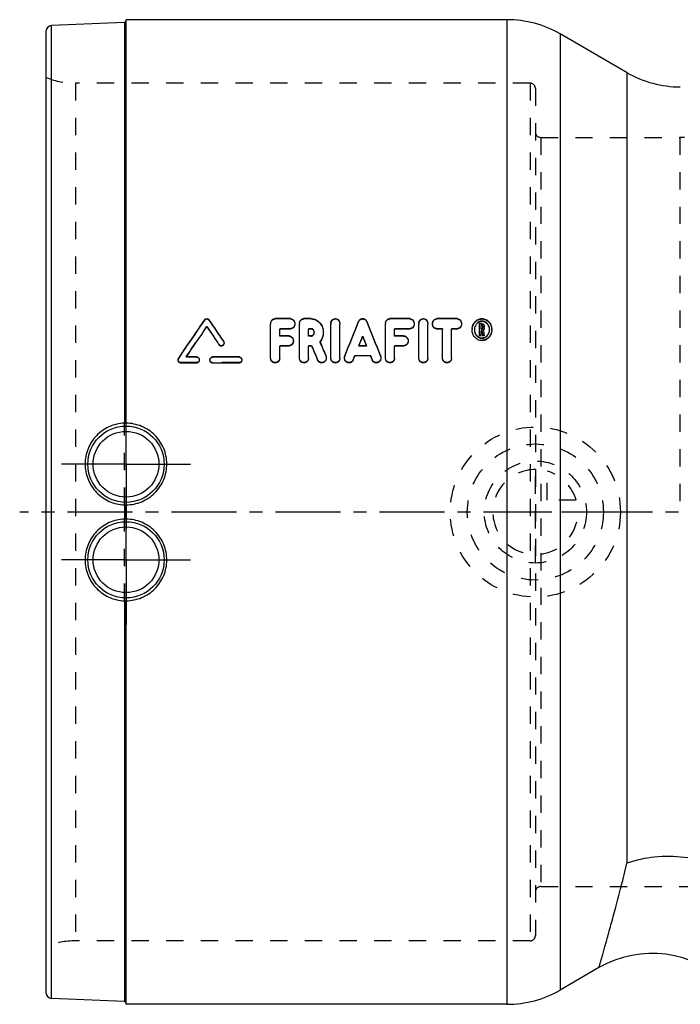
# Model space of a CAD drawing. Header units: millimetres. Extents: x 81 to 414, y 116 to 384.
# Tile 1 of 2: x 81 to 205, y 199 to 384. Entities that reach past the tile are written whole.
import ezdxf

# ---------------------------------------------------------------- set-up
doc = ezdxf.new("R2010")
doc.units = ezdxf.units.MM
doc.header["$LTSCALE"] = 32.592593
doc.linetypes.add('CENTER', pattern=[0.6, 0.375, -0.075, 0.075, -0.075])
doc.linetypes.add('HIDDEN', pattern=[0.2, 0.1, -0.1])
for name, color, linetype in [('ACHSEN_S', 7, 'CONTINUOUS'), ('KOERPER', 7, 'CONTINUOUS'), ('KONST.EL_MIT_GEO', 7, 'CONTINUOUS'), ('KURVEN', 7, 'CONTINUOUS')]:
    doc.layers.add(name, color=color, linetype=linetype)

msp = doc.modelspace()

# ---------------------------------------------------------------- linework, layer by layer
at = {"layer": 'ACHSEN_S', "color": 2, "linetype": 'CENTER'}
msp.add_line((239.28, 291.38), (81.16, 291.38), dxfattribs=at)
at = {"layer": 'KOERPER', "color": 7, "linetype": 'CONTINUOUS'}
for p, q in [((172.81, 384.03), (101.16, 384.03)), ((195.43, 374.06), (182.81, 381.35)), ((190.11, 205.63), (182.81, 201.41)), ((172.81, 198.73), (101.16, 198.73))]:
    msp.add_line(p, q, dxfattribs=at)
at = {"layer": 'KOERPER', "color": 8, "linetype": 'HIDDEN'}
for p, q in [((179.16, 361.88), (205.33, 361.88)), ((205.33, 361.88), (205.33, 291.38)), ((179.16, 220.88), (209.26, 220.88))]:
    msp.add_line(p, q, dxfattribs=at)
at = {"layer": 'KOERPER', "color": 2, "linetype": 'CENTER'}
for p, q in [((101.16, 300.38), (101.16, 312.53)), ((101.16, 300.38), (89.01, 300.38)), ((101.16, 300.38), (101.16, 288.23)), ((101.16, 300.38), (113.31, 300.38)), ((101.16, 282.38), (101.16, 288.23)), ((101.16, 282.38), (89.01, 282.38)), ((101.16, 282.38), (101.16, 270.23)), ((101.16, 282.38), (113.31, 282.38))]:
    msp.add_line(p, q, dxfattribs=at)
at = {"layer": 'KOERPER', "color": 8, "linetype": 'HIDDEN'}
for centre, radius, start, end in [((205.33, 211.38), 150.5, 45, 90), ((205.21, 128.6), 162.78, 78.6824, 89.9581), ((205.21, 128.61), 162.77, 78.6823, 89.9585)]:
    msp.add_arc(centre, radius, start, end, dxfattribs=at)
at = {"layer": 'KONST.EL_MIT_GEO', "color": 7, "linetype": 'CONTINUOUS'}
for p, q in [((101.16, 308.09), (101.16, 384.03)), ((172.81, 384.03), (172.81, 198.73)), ((86.16, 200.84), (86.16, 381.92)), ((100.88, 383.52), (87.12, 382.92)), ((87.12, 199.84), (87.12, 382.92)), ((100.88, 383.52), (100.88, 308.1)), ((182.81, 381.35), (182.81, 201.41)), ((195.43, 291.38), (195.43, 374.06)), ((115.97, 327.56), (115.97, 327.49)), ((116.76, 327.56), (116.76, 327.49)), ((128.36, 320.35), (128.36, 326.76)), ((129.22, 327.78), (129.22, 327.71)), ((132.07, 327.78), (129.22, 327.78)), ((132.07, 327.71), (129.22, 327.71)), ((132.07, 327.78), (132.07, 327.71)), ((133.78, 320.35), (133.78, 326.76)), ((134.63, 327.78), (134.63, 327.71)), ((135.96, 327.78), (134.63, 327.78)), ((135.96, 327.71), (134.63, 327.71)), ((135.96, 327.78), (135.96, 327.71)), ((139.69, 320.35), (139.69, 326.76)), ((141.4, 320.35), (141.4, 326.76)), ((144.89, 327.21), (144.89, 327.14)), ((146.46, 327.21), (146.46, 327.14)), ((149.95, 320.35), (149.95, 326.76)), ((150.81, 327.78), (150.81, 327.71)), ((154.52, 327.78), (150.81, 327.78)), ((154.52, 327.71), (150.81, 327.71)), ((154.52, 327.78), (154.52, 327.71)), ((156.23, 320.35), (156.23, 326.76)), ((157.94, 320.35), (157.94, 326.76)), ((159.65, 327.78), (159.65, 327.71)), ((163.44, 327.78), (159.65, 327.78)), ((163.44, 327.71), (159.65, 327.71)), ((163.44, 327.78), (163.44, 327.71)), ((167.68, 324.56), (167.68, 326.83)), ((168.11, 326.83), (167.68, 326.83)), ((168.11, 326.76), (167.68, 326.76)), ((167.97, 325.79), (167.97, 326.45)), ((168.11, 326.45), (167.97, 326.45)), ((168.11, 326.83), (168.11, 326.76)), ((168.25, 325.95), (168.25, 326.29)), ((168.54, 325.95), (168.54, 326.29)), ((130.07, 324.48), (130.07, 325.82)), ((132.07, 325.82), (130.07, 325.82)), ((131.78, 324.55), (130.07, 324.55)), ((131.78, 324.48), (130.07, 324.48)), ((131.78, 324.55), (131.78, 324.48)), ((135.49, 324.48), (135.49, 325.82)), ((135.96, 325.82), (135.49, 325.82)), ((135.96, 324.55), (135.49, 324.55)), ((135.96, 324.48), (135.49, 324.48)), ((135.96, 324.55), (135.96, 324.48)), ((151.66, 324.48), (151.66, 325.82)), ((154.52, 325.82), (151.66, 325.82)), ((153.37, 324.55), (151.66, 324.55)), ((153.37, 324.48), (151.66, 324.48)), ((153.37, 324.55), (153.37, 324.48)), ((160.69, 325.82), (159.65, 325.82)), ((160.69, 320.35), (160.69, 325.82)), ((162.4, 320.35), (162.4, 325.82)), ((163.44, 325.82), (162.4, 325.82)), ((167.97, 324.56), (167.68, 324.56)), ((168.11, 325.86), (167.97, 325.86)), ((168.11, 325.79), (167.97, 325.79)), ((167.97, 324.56), (167.97, 325.48)), ((168.06, 325.48), (167.97, 325.48)), ((168.11, 325.86), (168.11, 325.79)), ((168.53, 324.56), (168.24, 324.56)), ((168.53, 324.63), (168.53, 324.56)), ((119.5, 323.53), (119.5, 323.46)), ((130.07, 320.35), (130.07, 322.61)), ((131.78, 322.61), (130.07, 322.61)), ((135.49, 320.35), (135.49, 322.61)), ((136.07, 322.61), (135.49, 322.61)), ((146.4, 322.61), (144.95, 322.61)), ((146.38, 322.67), (144.97, 322.67)), ((151.66, 320.35), (151.66, 322.61)), ((153.37, 322.61), (151.66, 322.61)), ((114.46, 320.57), (112.5, 320.57)), ((114.46, 320.57), (114.46, 320.51)), ((117.45, 320.57), (117.45, 320.51)), ((122.43, 320.57), (117.45, 320.57)), ((122.43, 320.57), (122.43, 320.51)), ((138.75, 320.81), (138.75, 320.74)), ((142.32, 320.79), (142.32, 320.73)), ((147.15, 320.74), (144.2, 320.74)), ((149.03, 320.79), (149.03, 320.73)), ((111.06, 320.35), (111.06, 320.29)), ((114.46, 319.42), (111.46, 319.42)), ((114.46, 320.51), (112.46, 320.51)), ((122.43, 320.51), (117.45, 320.51)), ((122.43, 319.42), (117.45, 319.42)), ((100.88, 292.72), (100.88, 290.04)), ((101.16, 290.03), (101.16, 292.73)), ((100.88, 274.66), (100.88, 199.24)), ((101.16, 198.73), (101.16, 274.68)), ((100.88, 199.24), (87.12, 199.84))]:
    msp.add_line(p, q, dxfattribs=at)
at = {"layer": 'KONST.EL_MIT_GEO', "color": 8, "linetype": 'HIDDEN'}
for p, q in [((91.68, 372.08), (91.68, 210.68)), ((177.16, 372.08), (91.68, 372.08)), ((177.16, 372.08), (177.16, 210.68)), ((178.16, 371.08), (178.16, 211.68)), ((179.16, 361.88), (179.16, 220.88)), ((179.16, 361.88), (205.33, 361.88)), ((116.37, 326.3), (116.37, 326.23)), ((128.36, 326.83), (128.36, 326.76)), ((132.92, 326.83), (132.92, 326.76)), ((133.78, 326.83), (133.78, 326.76)), ((139.69, 326.83), (139.69, 326.76)), ((141.4, 326.83), (141.4, 326.76)), ((149.95, 326.83), (149.95, 326.76)), ((155.37, 326.83), (155.37, 326.76)), ((156.23, 326.83), (156.23, 326.76)), ((157.94, 326.83), (157.94, 326.76)), ((158.79, 326.83), (158.79, 326.76)), ((164.29, 326.83), (164.29, 326.76)), ((167.97, 326.51), (167.97, 326.45)), ((168.11, 326.51), (167.97, 326.51)), ((168.11, 326.51), (168.11, 326.45)), ((168.25, 326.36), (168.25, 326.29)), ((168.54, 326.36), (168.54, 326.29)), ((130.07, 325.88), (130.07, 325.82)), ((132.07, 325.88), (130.07, 325.88)), ((132.07, 325.88), (132.07, 325.82)), ((135.49, 325.88), (135.49, 325.82)), ((135.96, 325.88), (135.49, 325.88)), ((135.96, 325.88), (135.96, 325.82)), ((136.57, 325.22), (136.57, 325.15)), ((138.27, 325.22), (138.27, 325.15)), ((145.68, 324.49), (145.68, 324.42)), ((151.66, 325.88), (151.66, 325.82)), ((154.52, 325.88), (151.66, 325.88)), ((154.52, 325.88), (154.52, 325.82)), ((159.65, 325.88), (159.65, 325.82)), ((160.69, 325.88), (159.65, 325.88)), ((160.69, 325.88), (160.69, 325.82)), ((162.4, 325.88), (162.4, 325.82)), ((163.44, 325.88), (162.4, 325.88)), ((163.44, 325.88), (163.44, 325.82)), ((166.26, 325.73), (166.26, 325.66)), ((166.69, 325.73), (166.69, 325.66)), ((167.97, 324.63), (167.68, 324.63)), ((167.97, 325.55), (167.97, 325.48)), ((168.06, 325.55), (167.97, 325.55)), ((168.06, 325.55), (168.06, 325.48)), ((168.24, 324.63), (168.24, 324.56)), ((168.53, 324.63), (168.24, 324.63)), ((168.34, 325.62), (168.34, 325.55)), ((169.54, 325.73), (169.54, 325.66)), ((169.96, 325.73), (169.96, 325.66)), ((118.7, 322.87), (118.7, 322.81)), ((119.6, 323.2), (119.6, 323.14)), ((130.07, 322.67), (130.07, 322.61)), ((131.78, 322.67), (130.07, 322.67)), ((131.78, 322.67), (131.78, 322.61)), ((132.64, 323.61), (132.64, 323.54)), ((135.49, 322.67), (135.49, 322.61)), ((136.07, 322.67), (135.49, 322.67)), ((136.07, 322.67), (136.07, 322.61)), ((137.63, 323.45), (137.63, 323.38)), ((137.65, 323.39), (137.65, 323.4)), ((144.95, 322.67), (144.95, 322.61)), ((144.97, 322.67), (144.95, 322.67)), ((146.4, 322.67), (146.38, 322.67)), ((146.4, 322.67), (146.4, 322.61)), ((151.66, 322.67), (151.66, 322.61)), ((153.37, 322.67), (151.66, 322.67)), ((153.37, 322.67), (153.37, 322.61)), ((154.23, 323.61), (154.23, 323.54)), ((112.46, 320.57), (112.46, 320.51)), ((112.5, 320.57), (112.46, 320.57)), ((144.2, 320.8), (144.2, 320.74)), ((147.15, 320.8), (144.2, 320.8)), ((147.15, 320.8), (147.15, 320.74)), ((110.97, 320.03), (110.97, 319.96)), ((111.46, 319.49), (111.46, 319.42)), ((114.46, 319.49), (111.46, 319.49)), ((114.46, 319.49), (114.46, 319.42)), ((114.95, 320.03), (114.95, 319.96)), ((116.95, 320.03), (116.95, 319.96)), ((117.45, 319.49), (117.45, 319.42)), ((122.43, 319.49), (117.45, 319.49)), ((122.43, 319.49), (122.43, 319.42)), ((122.93, 320.03), (122.93, 319.96)), ((137.2, 320.02), (137.2, 319.96)), ((138.83, 320.42), (138.83, 320.35)), ((142.25, 320.42), (142.25, 320.35)), ((143.89, 320.04), (143.89, 319.98)), ((147.46, 320.04), (147.46, 319.98)), ((149.1, 320.42), (149.1, 320.35)), ((100.88, 292.72), (100.88, 308.1)), ((101.16, 292.73), (101.16, 308.09)), ((100.88, 274.66), (100.88, 290.04)), ((101.16, 274.68), (101.16, 290.03)), ((179.16, 220.88), (205.33, 220.88)), ((177.16, 210.68), (91.68, 210.68))]:
    msp.add_line(p, q, dxfattribs=at)
at = {"layer": 'KONST.EL_MIT_GEO', "color": 7, "linetype": 'CONTINUOUS'}
for centre, radius in [((101.16, 300.38), 7.18), ((101.16, 300.38), 6.18), ((101.16, 282.38), 7.18), ((101.16, 282.38), 6.18)]:
    msp.add_circle(centre, radius, dxfattribs=at)
for centre, radius, start, end in [((100.86, 383.82), 0.3, 272.5, 360), ((172.81, 364.03), 20, 60, 90), ((87.16, 381.92), 1, 92.5, 180), ((205.43, 391.38), 20, 240, 269.9661), ((129.41, 326.76), 1.05, 171.2694, 179.9956), ((134.82, 326.76), 1.05, 171.2694, 179.9956), ((140.73, 326.76), 1.05, 170.631, 179.9947), ((151, 326.76), 1.05, 171.2694, 179.9956), ((157.28, 326.76), 1.05, 170.631, 179.9947), ((135.83, 325.15), 0.734, 0.0063, 14.8298), ((168.52, 325.66), 2.26, 175.4507, 180.0711), ((168.42, 325.66), 1.73, 174.0826, 180.083), ((168.42, 325.66), 1.73, 169.995, 174.08), ((168.1, 325.9), 0.426, 304.1444, 308.842), ((167.81, 325.66), 1.73, 5.9199, 10.0054), ((167.8, 325.66), 1.73, 2.2373, 5.9181), ((167.8, 325.66), 1.74, 359.9173, 2.2381), ((167.71, 325.66), 2.26, 359.9291, 4.5493), ((135.79, 325), 2.45, 318.7004, 319.9081), ((200.11, 188.31), 20, 45, 120), ((87.16, 200.84), 1, 180, 267.5), ((172.81, 218.73), 20, 270, 300), ((100.86, 198.94), 0.3, 0, 87.5)]:
    msp.add_arc(centre, radius, start, end, dxfattribs=at)
at = {"layer": 'KONST.EL_MIT_GEO', "color": 8, "linetype": 'HIDDEN'}
for centre, radius, start, end in [((91.68, 387.08), 15, 248.4348, 270), ((177.16, 371.08), 1, 360, 90), ((179.16, 362.88), 1, 180, 270), ((129.41, 326.83), 1.05, 175.5695, 179.9985), ((134.83, 326.83), 1.05, 175.5695, 179.9985), ((140.73, 326.83), 1.05, 175.2427, 179.9982), ((151, 326.83), 1.05, 175.5695, 179.9985), ((157.28, 326.83), 1.05, 175.2427, 179.9982), ((159.84, 326.83), 1.05, 177.647, 180.0021), ((135.83, 325.22), 0.735, 355.1186, 0.0006), ((168.52, 325.73), 2.26, 175.9188, 179.9985), ((168.42, 325.73), 1.73, 180.0001, 184.3617), ((168.08, 326.02), 0.174, 352.4498, 359.9938), ((167.8, 325.73), 1.73, 357.6727, 359.9999), ((167.71, 325.73), 2.26, 0.0015, 4.0808), ((111.56, 320.03), 0.59, 176.3476, 179.9832), ((117.54, 320.03), 0.59, 177.2343, 180.0007), ((179.16, 219.88), 1, 90, 180), ((177.16, 211.68), 1, 270, 0), ((91.68, 195.68), 15, 90, 111.5652)]:
    msp.add_arc(centre, radius, start, end, dxfattribs=at)
at = {"layer": 'KONST.EL_MIT_GEO', "color": 7, "linetype": 'CONTINUOUS'}
for centre, major_axis, ratio, start_param, end_param in [((77.24, 291.38), (68.76, 92.43), 0.092293, -1.184196, -1.10113), ((77.24, 291.38), (68.98, 92.73), 0.092293, -1.186001, -1.103304), ((78.48, 291.38), (68.98, 92.73), 0.092293, 5.099649, 5.165308), ((154.36, 291.38), (-69.18, 92.73), 0.09237, 1.117619, 1.157082), ((155.6, 291.38), (-68.96, 92.43), 0.09237, 1.100864, 1.147613), ((155.6, 291.38), (-69.18, 92.73), 0.09237, 1.103038, 1.149575), ((122.24, 291.38), (40.24, 92.61), 0.070691, -1.217062, -1.143008), ((122.24, 291.38), (40.37, 92.91), 0.070691, -1.218888, -1.145163), ((169.11, 291.38), (-40.24, 92.61), 0.070691, 1.143008, 1.217062), ((169.11, 291.38), (-40.37, 92.91), 0.070691, 1.145163, 1.218888), ((124.11, 291.38), (40.37, 92.91), 0.070691, 5.085685, 5.106479), ((167.24, 291.38), (-40.37, 92.91), 0.070691, 1.176706, 1.1975), ((179.14, 291.38), (-20.26, 92.95), 0.040385, 1.186398, 1.196988), ((179.43, 291.38), (-20.26, 92.95), 0.040385, 1.185591, 1.196988), ((179.43, 291.38), (-20.2, 92.65), 0.040385, 1.184281, 1.194971), ((158.15, 291.38), (-42.8, 92.9), 0.073479, 1.194363, 1.224442), ((160.04, 291.38), (-42.8, 92.9), 0.073479, 1.185481, 1.215541), ((160.04, 291.38), (-42.66, 92.6), 0.073479, 1.184175, 1.213715), ((124.11, 291.38), (40.37, 92.91), 0.070691, -1.22737, -1.218741), ((167.24, 291.38), (-40.37, 92.91), 0.070691, 1.218741, 1.22737)]:
    msp.add_ellipse(centre, major_axis=major_axis, ratio=ratio, start_param=start_param, end_param=end_param, dxfattribs=at)
at = {"layer": 'KONST.EL_MIT_GEO', "color": 8, "linetype": 'HIDDEN'}
for centre, major_axis, ratio, start_param, end_param in [((78.48, 291.38), (68.76, 92.43), 0.092293, -1.181721, -1.115772), ((154.36, 291.38), (-68.96, 92.43), 0.09237, 1.115513, 1.155154), ((124.11, 291.38), (40.24, 92.61), 0.070691, -1.195582, -1.174696), ((167.24, 291.38), (-40.24, 92.61), 0.070691, 1.174696, 1.195582), ((179.14, 291.38), (-20.2, 92.65), 0.040385, 1.184332, 1.194971), ((179.43, 291.38), (-20.2, 92.65), 0.040385, 1.183522, 1.184281), ((158.15, 291.38), (-42.66, 92.6), 0.073479, 1.192445, 1.222653), ((160.04, 291.38), (-42.66, 92.6), 0.073479, 1.183523, 1.184032), ((124.11, 291.38), (40.24, 92.61), 0.070691, -1.22558, -1.216914), ((167.24, 291.38), (-40.24, 92.61), 0.070691, 1.216914, 1.22558)]:
    msp.add_ellipse(centre, major_axis=major_axis, ratio=ratio, start_param=start_param, end_param=end_param, dxfattribs=at)
at = {"layer": 'KONST.EL_MIT_GEO', "color": 7, "linetype": 'CONTINUOUS'}
for points, knots in [([(115.97, 327.56), (116.01, 327.62), (116.13, 327.73), (116.36, 327.8), (116.6, 327.73), (116.72, 327.62), (116.76, 327.56)], [0, 0, 0, 0, 0.246208, 0.499978, 0.753764, 1, 1, 1, 1]), ([(115.97, 327.49), (116.01, 327.55), (116.13, 327.66), (116.36, 327.73), (116.6, 327.66), (116.72, 327.55), (116.76, 327.49)], [0, 0, 0, 0, 0.246255, 0.499978, 0.753717, 1, 1, 1, 1]), ([(128.37, 326.91), (128.38, 327.02), (128.43, 327.23), (128.6, 327.52), (128.87, 327.73), (129.1, 327.78), (129.22, 327.78)], [0, 0, 0, 0, 0.242333, 0.48836, 0.741044, 1, 1, 1, 1]), ([(128.38, 326.92), (128.39, 327.02), (128.45, 327.22), (128.63, 327.48), (128.9, 327.66), (129.11, 327.71), (129.22, 327.71)], [0, 0, 0, 0, 0.242313, 0.488684, 0.741485, 1, 1, 1, 1]), ([(132.07, 327.78), (132.19, 327.78), (132.43, 327.72), (132.71, 327.49), (132.88, 327.17), (132.92, 326.94), (132.92, 326.83)], [0, 0, 0, 0, 0.259265, 0.511756, 0.757545, 1, 1, 1, 1]), ([(132.07, 327.71), (132.19, 327.71), (132.43, 327.65), (132.71, 327.42), (132.88, 327.11), (132.92, 326.87), (132.92, 326.76)], [0, 0, 0, 0, 0.259155, 0.511626, 0.757465, 1, 1, 1, 1]), ([(132.92, 326.76), (132.92, 326.65), (132.88, 326.42), (132.71, 326.11), (132.43, 325.88), (132.19, 325.82), (132.07, 325.82)], [0, 0, 0, 0, 0.242344, 0.488514, 0.741222, 1, 1, 1, 1]), ([(133.78, 326.91), (133.79, 327.02), (133.84, 327.23), (134.01, 327.52), (134.29, 327.73), (134.52, 327.78), (134.63, 327.78)], [0, 0, 0, 0, 0.242333, 0.48836, 0.741044, 1, 1, 1, 1]), ([(133.79, 326.92), (133.8, 327.02), (133.87, 327.22), (134.04, 327.48), (134.31, 327.66), (134.52, 327.71), (134.63, 327.71)], [0, 0, 0, 0, 0.242313, 0.488684, 0.741485, 1, 1, 1, 1]), ([(135.96, 327.78), (136.13, 327.78), (136.46, 327.74), (137.07, 327.51), (137.71, 326.99), (138.17, 326.15), (138.27, 325.52), (138.27, 325.22)], [0, 0, 0, 0, 0.130554, 0.259901, 0.511556, 0.757085, 1, 1, 1, 1]), ([(135.96, 327.71), (136.13, 327.71), (136.46, 327.67), (137.07, 327.44), (137.71, 326.92), (138.17, 326.08), (138.27, 325.46), (138.27, 325.15)], [0, 0, 0, 0, 0.130493, 0.259796, 0.511435, 0.757013, 1, 1, 1, 1]), ([(139.69, 326.92), (139.7, 327.03), (139.75, 327.25), (139.94, 327.54), (140.23, 327.74), (140.59, 327.8), (140.94, 327.7), (141.2, 327.47), (141.36, 327.16), (141.4, 326.94), (141.4, 326.83)], [0, 0, 0, 0, 0.121341, 0.244654, 0.371454, 0.501253, 0.630501, 0.756314, 0.878921, 1, 1, 1, 1]), ([(139.7, 326.93), (139.72, 327.04), (139.79, 327.25), (139.99, 327.51), (140.29, 327.69), (140.64, 327.73), (140.96, 327.61), (141.21, 327.38), (141.36, 327.08), (141.4, 326.87), (141.4, 326.76)], [0, 0, 0, 0, 0.121532, 0.245361, 0.372659, 0.502478, 0.631274, 0.756657, 0.879036, 1, 1, 1, 1]), ([(144.89, 327.21), (144.95, 327.37), (145.11, 327.58), (145.41, 327.75), (145.68, 327.79), (145.94, 327.75), (146.24, 327.58), (146.4, 327.37), (146.46, 327.21)], [0, 0, 0, 0, 0.243797, 0.370826, 0.5, 0.629174, 0.756203, 1, 1, 1, 1]), ([(144.89, 327.14), (144.95, 327.3), (145.11, 327.51), (145.41, 327.68), (145.68, 327.72), (145.94, 327.68), (146.24, 327.51), (146.4, 327.3), (146.46, 327.14)], [0, 0, 0, 0, 0.243855, 0.37087, 0.5, 0.62913, 0.756145, 1, 1, 1, 1]), ([(149.96, 326.91), (149.97, 327.02), (150.02, 327.23), (150.19, 327.52), (150.47, 327.73), (150.69, 327.78), (150.81, 327.78)], [0, 0, 0, 0, 0.242333, 0.48836, 0.741044, 1, 1, 1, 1]), ([(149.97, 326.92), (149.98, 327.02), (150.04, 327.22), (150.22, 327.48), (150.49, 327.66), (150.7, 327.71), (150.81, 327.71)], [0, 0, 0, 0, 0.242313, 0.488684, 0.741485, 1, 1, 1, 1]), ([(154.52, 327.78), (154.64, 327.78), (154.88, 327.72), (155.17, 327.49), (155.34, 327.17), (155.37, 326.94), (155.37, 326.83)], [0, 0, 0, 0, 0.259265, 0.511756, 0.757545, 1, 1, 1, 1]), ([(154.52, 327.71), (154.64, 327.71), (154.88, 327.65), (155.17, 327.42), (155.34, 327.11), (155.37, 326.87), (155.37, 326.76)], [0, 0, 0, 0, 0.259155, 0.511626, 0.757465, 1, 1, 1, 1]), ([(155.37, 326.76), (155.37, 326.65), (155.34, 326.42), (155.17, 326.11), (154.88, 325.88), (154.64, 325.82), (154.52, 325.82)], [0, 0, 0, 0, 0.242344, 0.488514, 0.741222, 1, 1, 1, 1]), ([(156.23, 326.92), (156.24, 327.03), (156.3, 327.25), (156.48, 327.54), (156.77, 327.74), (157.13, 327.8), (157.48, 327.7), (157.74, 327.47), (157.9, 327.16), (157.94, 326.94), (157.94, 326.83)], [0, 0, 0, 0, 0.121341, 0.244654, 0.371454, 0.501253, 0.630501, 0.756314, 0.878921, 1, 1, 1, 1]), ([(156.24, 326.93), (156.26, 327.04), (156.33, 327.25), (156.53, 327.51), (156.83, 327.69), (157.18, 327.73), (157.51, 327.61), (157.76, 327.38), (157.91, 327.08), (157.94, 326.87), (157.94, 326.76)], [0, 0, 0, 0, 0.121532, 0.245361, 0.372659, 0.502478, 0.631274, 0.756657, 0.879036, 1, 1, 1, 1]), ([(158.79, 326.87), (158.8, 326.98), (158.84, 327.21), (159.02, 327.5), (159.29, 327.72), (159.53, 327.78), (159.65, 327.78)], [0, 0, 0, 0, 0.242346, 0.488273, 0.740873, 1, 1, 1, 1]), ([(158.79, 326.76), (158.79, 326.87), (158.83, 327.11), (159, 327.42), (159.28, 327.65), (159.53, 327.71), (159.65, 327.71)], [0, 0, 0, 0, 0.242534, 0.488374, 0.740845, 1, 1, 1, 1]), ([(159.65, 325.82), (159.53, 325.82), (159.28, 325.88), (159, 326.11), (158.83, 326.42), (158.79, 326.65), (158.79, 326.76)], [0, 0, 0, 0, 0.258778, 0.511486, 0.757656, 1, 1, 1, 1]), ([(163.44, 327.78), (163.56, 327.78), (163.8, 327.72), (164.08, 327.49), (164.25, 327.17), (164.29, 326.94), (164.29, 326.83)], [0, 0, 0, 0, 0.259265, 0.511756, 0.757545, 1, 1, 1, 1]), ([(163.44, 327.71), (163.56, 327.71), (163.8, 327.65), (164.08, 327.42), (164.25, 327.11), (164.29, 326.87), (164.29, 326.76)], [0, 0, 0, 0, 0.259155, 0.511626, 0.757465, 1, 1, 1, 1]), ([(164.29, 326.76), (164.29, 326.65), (164.25, 326.42), (164.08, 326.11), (163.8, 325.88), (163.56, 325.82), (163.44, 325.82)], [0, 0, 0, 0, 0.242344, 0.488514, 0.741222, 1, 1, 1, 1]), ([(166.27, 325.89), (166.28, 326.12), (166.39, 326.59), (166.77, 327.21), (167.37, 327.66), (168.11, 327.84), (168.86, 327.66), (169.45, 327.21), (169.83, 326.59), (169.94, 326.12), (169.96, 325.89)], [0, 0, 0, 0, 0.121443, 0.244506, 0.370714, 0.5, 0.629286, 0.755494, 0.878557, 1, 1, 1, 1]), ([(166.27, 325.84), (166.29, 326.07), (166.4, 326.53), (166.78, 327.15), (167.37, 327.6), (168.11, 327.77), (168.85, 327.6), (169.45, 327.15), (169.83, 326.53), (169.94, 326.07), (169.96, 325.84)], [0, 0, 0, 0, 0.121463, 0.244563, 0.370776, 0.5, 0.629224, 0.755437, 0.878537, 1, 1, 1, 1]), ([(169.51, 325.96), (169.48, 326.12), (169.38, 326.44), (169.07, 326.86), (168.64, 327.16), (168.11, 327.27), (167.59, 327.16), (167.15, 326.86), (166.85, 326.44), (166.74, 326.12), (166.71, 325.96)], [0, 0, 0, 0, 0.121409, 0.244712, 0.371027, 0.5, 0.628973, 0.755289, 0.878591, 1, 1, 1, 1]), ([(168.11, 326.83), (168.17, 326.83), (168.29, 326.8), (168.44, 326.68), (168.52, 326.53), (168.54, 326.41), (168.54, 326.36)], [0, 0, 0, 0, 0.258909, 0.511419, 0.75737, 1, 1, 1, 1]), ([(168.11, 326.76), (168.17, 326.76), (168.29, 326.73), (168.44, 326.62), (168.52, 326.46), (168.54, 326.35), (168.54, 326.29)], [0, 0, 0, 0, 0.258803, 0.511292, 0.757292, 1, 1, 1, 1]), ([(168.25, 326.29), (168.25, 326.33), (168.23, 326.41), (168.15, 326.45), (168.11, 326.45)], [0, 0, 0, 0, 0.490896, 1, 1, 1, 1]), ([(131.78, 324.55), (131.9, 324.55), (132.14, 324.49), (132.43, 324.26), (132.6, 323.95), (132.64, 323.72), (132.64, 323.61)], [0, 0, 0, 0, 0.25746, 0.50958, 0.756199, 1, 1, 1, 1]), ([(131.78, 324.48), (131.9, 324.48), (132.14, 324.42), (132.43, 324.2), (132.6, 323.89), (132.64, 323.66), (132.64, 323.54)], [0, 0, 0, 0, 0.257371, 0.509471, 0.756131, 1, 1, 1, 1]), ([(136.54, 325.34), (136.51, 325.46), (136.4, 325.65), (136.17, 325.79), (136.03, 325.82), (135.96, 325.82)], [0, 0, 0, 0, 0.487556, 0.741555, 1, 1, 1, 1]), ([(135.96, 324.55), (136.04, 324.55), (136.2, 324.58), (136.39, 324.73), (136.52, 324.93), (136.56, 325.08), (136.56, 325.15)], [0, 0, 0, 0, 0.257716, 0.510343, 0.757087, 1, 1, 1, 1]), ([(135.96, 324.48), (136.05, 324.48), (136.22, 324.52), (136.42, 324.68), (136.54, 324.9), (136.57, 325.07), (136.57, 325.15)], [0, 0, 0, 0, 0.257947, 0.510418, 0.756937, 1, 1, 1, 1]), ([(138.27, 325.15), (138.27, 324.84), (138.17, 324.22), (137.86, 323.66), (137.66, 323.42)], [0, 0, 0, 0, 0.495993, 1, 1, 1, 1]), ([(153.37, 324.55), (153.49, 324.55), (153.73, 324.49), (154.02, 324.26), (154.19, 323.95), (154.23, 323.72), (154.23, 323.61)], [0, 0, 0, 0, 0.25746, 0.50958, 0.756199, 1, 1, 1, 1]), ([(153.37, 324.48), (153.49, 324.48), (153.73, 324.42), (154.02, 324.2), (154.19, 323.89), (154.23, 323.66), (154.23, 323.54)], [0, 0, 0, 0, 0.257371, 0.509471, 0.756131, 1, 1, 1, 1]), ([(169.96, 325.66), (169.96, 325.41), (169.88, 324.91), (169.51, 324.24), (168.9, 323.75), (168.11, 323.56), (167.33, 323.75), (166.72, 324.24), (166.34, 324.91), (166.26, 325.41), (166.26, 325.66)], [0, 0, 0, 0, 0.121393, 0.244712, 0.371049, 0.5, 0.628951, 0.755288, 0.878607, 1, 1, 1, 1]), ([(166.69, 325.66), (166.69, 325.47), (166.75, 325.08), (167.04, 324.57), (167.51, 324.19), (168.11, 324.04), (168.72, 324.19), (169.19, 324.57), (169.47, 325.08), (169.54, 325.47), (169.54, 325.66)], [0, 0, 0, 0, 0.121411, 0.244691, 0.371003, 0.5, 0.628997, 0.755309, 0.878589, 1, 1, 1, 1]), ([(166.69, 325.59), (166.71, 325.41), (166.79, 325.05), (167.1, 324.57), (167.56, 324.23), (168.15, 324.11), (168.72, 324.26), (169.17, 324.62), (169.46, 325.11), (169.53, 325.48), (169.54, 325.66)], [0, 0, 0, 0, 0.121441, 0.244941, 0.371479, 0.500494, 0.629333, 0.755515, 0.87871, 1, 1, 1, 1]), ([(168.11, 325.86), (168.15, 325.86), (168.22, 325.89), (168.25, 325.96), (168.25, 325.99)], [0, 0, 0, 0, 0.50908, 1, 1, 1, 1]), ([(168.11, 325.79), (168.15, 325.79), (168.23, 325.83), (168.25, 325.91), (168.25, 325.95)], [0, 0, 0, 0, 0.508878, 1, 1, 1, 1]), ([(168.54, 325.95), (168.54, 325.88), (168.51, 325.73), (168.42, 325.61), (168.36, 325.57)], [0, 0, 0, 0, 0.494682, 1, 1, 1, 1]), ([(119.6, 323.14), (119.6, 323.03), (119.54, 322.82), (119.33, 322.63), (119.12, 322.58), (118.95, 322.6), (118.81, 322.68), (118.73, 322.76), (118.7, 322.81)], [0, 0, 0, 0, 0.242174, 0.490335, 0.618941, 0.747758, 0.875008, 1, 1, 1, 1]), ([(119.5, 323.53), (119.51, 323.51), (119.57, 323.41), (119.6, 323.29), (119.6, 323.2)], [0, 0, 0, 0, 0.253145, 1, 1, 1, 1]), ([(119.5, 323.46), (119.51, 323.44), (119.57, 323.34), (119.6, 323.22), (119.6, 323.14)], [0, 0, 0, 0, 0.253126, 1, 1, 1, 1]), ([(132.64, 323.54), (132.64, 323.43), (132.6, 323.2), (132.43, 322.89), (132.14, 322.66), (131.9, 322.61), (131.78, 322.61)], [0, 0, 0, 0, 0.243714, 0.490667, 0.742957, 1, 1, 1, 1]), ([(154.23, 323.54), (154.23, 323.43), (154.19, 323.2), (154.02, 322.89), (153.73, 322.66), (153.49, 322.61), (153.37, 322.61)], [0, 0, 0, 0, 0.243714, 0.490667, 0.742957, 1, 1, 1, 1]), ([(114.46, 320.57), (114.52, 320.57), (114.66, 320.54), (114.83, 320.41), (114.93, 320.23), (114.95, 320.1), (114.95, 320.03)], [0, 0, 0, 0, 0.255712, 0.507482, 0.754918, 1, 1, 1, 1]), ([(116.95, 320.06), (116.95, 320.12), (116.98, 320.25), (117.08, 320.42), (117.25, 320.54), (117.38, 320.57), (117.45, 320.57)], [0, 0, 0, 0, 0.245009, 0.492563, 0.744396, 1, 1, 1, 1]), ([(122.43, 320.57), (122.5, 320.57), (122.64, 320.54), (122.81, 320.41), (122.91, 320.23), (122.93, 320.1), (122.93, 320.03)], [0, 0, 0, 0, 0.255712, 0.507482, 0.754918, 1, 1, 1, 1]), ([(110.97, 320.07), (110.97, 320.14), (111, 320.25), (111.05, 320.33), (111.06, 320.35)], [0, 0, 0, 0, 0.747561, 1, 1, 1, 1]), ([(110.97, 319.96), (110.97, 320.05), (110.99, 320.17), (111.05, 320.26), (111.06, 320.29)], [0, 0, 0, 0, 0.747198, 1, 1, 1, 1]), ([(111.46, 319.42), (111.39, 319.42), (111.26, 319.45), (111.09, 319.58), (110.99, 319.76), (110.97, 319.9), (110.97, 319.96)], [0, 0, 0, 0, 0.255465, 0.507289, 0.754908, 1, 1, 1, 1]), ([(114.46, 320.51), (114.52, 320.51), (114.66, 320.47), (114.83, 320.34), (114.93, 320.16), (114.95, 320.03), (114.95, 319.96)], [0, 0, 0, 0, 0.255642, 0.507394, 0.754863, 1, 1, 1, 1]), ([(114.95, 319.96), (114.95, 319.9), (114.93, 319.76), (114.83, 319.58), (114.66, 319.45), (114.52, 319.42), (114.46, 319.42)], [0, 0, 0, 0, 0.245068, 0.492686, 0.74452, 1, 1, 1, 1]), ([(116.95, 319.96), (116.95, 320.03), (116.97, 320.16), (117.07, 320.34), (117.24, 320.47), (117.38, 320.51), (117.45, 320.51)], [0, 0, 0, 0, 0.245138, 0.492607, 0.744358, 1, 1, 1, 1]), ([(117.45, 319.42), (117.38, 319.42), (117.24, 319.45), (117.07, 319.58), (116.97, 319.76), (116.95, 319.9), (116.95, 319.96)], [0, 0, 0, 0, 0.25548, 0.507314, 0.754933, 1, 1, 1, 1]), ([(122.43, 320.51), (122.5, 320.51), (122.64, 320.47), (122.81, 320.34), (122.91, 320.16), (122.93, 320.03), (122.93, 319.96)], [0, 0, 0, 0, 0.255642, 0.507394, 0.754863, 1, 1, 1, 1]), ([(122.93, 319.96), (122.93, 319.9), (122.91, 319.76), (122.81, 319.58), (122.64, 319.45), (122.5, 319.42), (122.43, 319.42)], [0, 0, 0, 0, 0.245068, 0.492686, 0.74452, 1, 1, 1, 1]), ([(130.07, 320.35), (130.07, 320.24), (130.03, 320.01), (129.86, 319.7), (129.58, 319.48), (129.22, 319.39), (128.86, 319.48), (128.58, 319.7), (128.4, 320.01), (128.36, 320.24), (128.36, 320.35)], [0, 0, 0, 0, 0.122481, 0.246275, 0.37223, 0.500001, 0.627771, 0.753724, 0.87752, 1, 1, 1, 1]), ([(135.49, 320.35), (135.49, 320.24), (135.45, 320.01), (135.27, 319.7), (134.99, 319.48), (134.63, 319.39), (134.28, 319.48), (133.99, 319.7), (133.82, 320.01), (133.78, 320.24), (133.78, 320.35)], [0, 0, 0, 0, 0.122481, 0.246275, 0.37223, 0.500001, 0.627771, 0.753724, 0.87752, 1, 1, 1, 1]), ([(138.83, 320.35), (138.83, 320.25), (138.8, 320.06), (138.68, 319.79), (138.47, 319.57), (138.19, 319.43), (137.88, 319.41), (137.59, 319.5), (137.35, 319.7), (137.24, 319.87), (137.2, 319.96)], [0, 0, 0, 0, 0.121919, 0.244873, 0.369563, 0.496157, 0.623848, 0.751018, 0.876443, 1, 1, 1, 1]), ([(141.4, 320.35), (141.4, 320.24), (141.36, 320.01), (141.18, 319.7), (140.9, 319.48), (140.54, 319.39), (140.18, 319.48), (139.9, 319.7), (139.73, 320.01), (139.69, 320.24), (139.69, 320.35)], [0, 0, 0, 0, 0.122481, 0.246275, 0.37223, 0.500001, 0.627771, 0.753724, 0.87752, 1, 1, 1, 1]), ([(143.89, 319.98), (143.85, 319.89), (143.75, 319.71), (143.51, 319.51), (143.22, 319.41), (142.9, 319.43), (142.62, 319.56), (142.41, 319.78), (142.28, 320.06), (142.25, 320.25), (142.25, 320.35)], [0, 0, 0, 0, 0.123473, 0.248807, 0.375932, 0.503651, 0.630312, 0.755064, 0.878058, 1, 1, 1, 1]), ([(149.1, 320.35), (149.1, 320.25), (149.07, 320.06), (148.94, 319.78), (148.73, 319.56), (148.45, 319.43), (148.13, 319.41), (147.84, 319.51), (147.6, 319.71), (147.5, 319.89), (147.46, 319.98)], [0, 0, 0, 0, 0.121942, 0.244936, 0.369688, 0.496349, 0.624067, 0.751193, 0.876527, 1, 1, 1, 1]), ([(151.66, 320.35), (151.66, 320.24), (151.62, 320.01), (151.45, 319.7), (151.17, 319.48), (150.81, 319.39), (150.45, 319.48), (150.17, 319.7), (149.99, 320.01), (149.95, 320.24), (149.95, 320.35)], [0, 0, 0, 0, 0.122481, 0.246275, 0.37223, 0.500001, 0.627771, 0.753724, 0.87752, 1, 1, 1, 1]), ([(157.94, 320.35), (157.94, 320.24), (157.9, 320.01), (157.72, 319.7), (157.44, 319.48), (157.08, 319.39), (156.73, 319.48), (156.44, 319.7), (156.27, 320.01), (156.23, 320.24), (156.23, 320.35)], [0, 0, 0, 0, 0.122481, 0.246275, 0.37223, 0.500001, 0.627771, 0.753724, 0.87752, 1, 1, 1, 1]), ([(162.4, 320.35), (162.4, 320.24), (162.36, 320.01), (162.18, 319.7), (161.9, 319.48), (161.54, 319.39), (161.19, 319.48), (160.9, 319.7), (160.73, 320.01), (160.69, 320.24), (160.69, 320.35)], [0, 0, 0, 0, 0.122481, 0.246275, 0.37223, 0.500001, 0.627771, 0.753724, 0.87752, 1, 1, 1, 1]), ([(100.88, 308.1), (100.39, 308.08), (99.4, 307.95), (97.99, 307.48), (96.7, 306.74), (95.58, 305.78), (94.66, 304.61), (93.98, 303.3), (93.56, 301.88), (93.42, 300.41), (93.56, 298.94), (93.98, 297.52), (94.66, 296.2), (95.58, 295.04), (96.71, 294.07), (98, 293.34), (99.4, 292.87), (100.39, 292.73), (100.88, 292.72)], [0, 0, 0, 0, 0.06265, 0.125301, 0.187893, 0.250389, 0.312792, 0.375132, 0.437452, 0.499793, 0.56218, 0.624623, 0.687119, 0.749656, 0.812222, 0.874806, 0.937398, 1, 1, 1, 1]), ([(101.16, 308.09), (101.16, 308.09), (101.15, 308.09), (101.14, 308.1), (101.11, 308.1), (101.08, 308.1), (101.04, 308.1), (100.97, 308.1), (100.91, 308.1), (100.88, 308.1)], [0, 0, 0, 0, 0.019789, 0.075151, 0.16517, 0.287287, 0.437485, 0.61072, 1, 1, 1, 1]), ([(101.16, 292.73), (101.67, 292.73), (102.68, 292.83), (104.13, 293.27), (105.46, 293.99), (106.63, 294.96), (107.59, 296.13), (108.3, 297.47), (108.74, 298.92), (108.88, 300.43), (108.73, 301.93), (108.29, 303.37), (107.58, 304.7), (106.62, 305.87), (105.46, 306.83), (104.12, 307.54), (102.67, 307.99), (101.67, 308.09), (101.16, 308.09)], [0, 0, 0, 0, 0.062679, 0.125353, 0.188026, 0.250688, 0.313327, 0.37592, 0.438441, 0.50087, 0.563201, 0.625456, 0.687679, 0.749933, 0.812277, 0.874746, 0.937334, 1, 1, 1, 1]), ([(100.88, 292.72), (100.91, 292.72), (100.97, 292.71), (101.04, 292.71), (101.08, 292.71), (101.11, 292.72), (101.14, 292.72), (101.15, 292.72), (101.16, 292.72), (101.16, 292.72)], [0, 0, 0, 0, 0.385221, 0.557748, 0.708377, 0.831737, 0.92327, 0.979812, 1, 1, 1, 1]), ([(195.39, 225.29), (195.4, 225.32), (195.41, 225.38), (195.42, 225.51), (195.42, 225.66), (195.42, 225.85), (195.43, 226.09), (195.43, 226.4), (195.43, 226.77), (195.43, 227.15), (195.43, 227.65), (195.43, 228.3), (195.43, 229.08), (195.43, 229.87), (195.43, 230.67), (195.43, 231.77), (195.43, 233.18), (195.43, 234.9), (195.43, 236.67), (195.43, 239.12), (195.43, 242.29), (195.43, 246.21), (195.43, 250.28), (195.43, 254.5), (195.43, 258.83), (195.43, 264.82), (195.43, 272.5), (195.43, 281.87), (195.43, 288.2), (195.43, 291.38)], [0, 0, 0, 0, 0.001469, 0.00288, 0.005662, 0.008436, 0.011213, 0.016796, 0.022424, 0.0281, 0.033826, 0.045426, 0.057224, 0.069218, 0.081407, 0.093787, 0.119114, 0.145178, 0.171957, 0.199429, 0.256359, 0.315779, 0.377491, 0.441287, 0.506955, 0.574276, 0.712971, 0.855516, 1, 1, 1, 1]), ([(100.88, 290.04), (100.39, 290.03), (99.4, 289.9), (98, 289.42), (96.71, 288.69), (95.58, 287.72), (94.66, 286.56), (93.98, 285.24), (93.56, 283.82), (93.42, 282.35), (93.56, 280.88), (93.98, 279.46), (94.66, 278.15), (95.58, 276.99), (96.7, 276.02), (97.99, 275.29), (99.4, 274.81), (100.39, 274.68), (100.88, 274.66)], [0, 0, 0, 0, 0.062601, 0.125194, 0.187778, 0.250343, 0.31288, 0.375376, 0.437819, 0.500205, 0.562545, 0.624865, 0.687205, 0.749607, 0.812103, 0.874696, 0.937349, 1, 1, 1, 1]), ([(101.16, 290.04), (101.16, 290.04), (101.15, 290.04), (101.14, 290.04), (101.11, 290.05), (101.08, 290.05), (101.04, 290.05), (100.97, 290.05), (100.91, 290.05), (100.88, 290.04)], [0, 0, 0, 0, 0.020188, 0.07673, 0.168263, 0.291623, 0.442252, 0.614779, 1, 1, 1, 1]), ([(101.16, 274.68), (101.67, 274.68), (102.67, 274.78), (104.12, 275.22), (105.46, 275.93), (106.62, 276.89), (107.58, 278.06), (108.29, 279.39), (108.73, 280.83), (108.88, 282.33), (108.74, 283.84), (108.3, 285.29), (107.59, 286.63), (106.63, 287.8), (105.46, 288.77), (104.13, 289.49), (102.68, 289.93), (101.67, 290.03), (101.16, 290.03)], [0, 0, 0, 0, 0.062666, 0.125254, 0.187723, 0.250067, 0.312321, 0.374544, 0.436799, 0.49913, 0.561559, 0.62408, 0.686673, 0.749312, 0.811974, 0.874647, 0.937321, 1, 1, 1, 1]), ([(100.88, 274.66), (100.91, 274.66), (100.97, 274.66), (101.04, 274.66), (101.08, 274.66), (101.11, 274.66), (101.14, 274.66), (101.15, 274.67), (101.16, 274.67), (101.16, 274.67)], [0, 0, 0, 0, 0.38928, 0.562515, 0.712713, 0.83483, 0.924849, 0.980211, 1, 1, 1, 1]), ([(216.69, 222.75), (215.12, 223.72), (211.71, 225.3), (206.22, 226.55), (200.66, 226.64), (197.07, 225.88), (195.39, 225.29)], [0, 0, 0, 0, 0.250672, 0.50682, 0.75936, 1, 1, 1, 1]), ([(190.11, 205.63), (190.12, 205.63), (190.12, 205.64), (190.12, 205.65), (190.13, 205.68), (190.14, 205.72), (190.15, 205.76), (190.18, 205.85), (190.21, 205.97), (190.27, 206.16), (190.33, 206.39), (190.41, 206.65), (190.5, 206.96), (190.6, 207.31), (190.75, 207.85), (190.98, 208.63), (191.27, 209.68), (191.61, 210.87), (191.98, 212.22), (192.39, 213.7), (192.83, 215.33), (193.48, 217.75), (194.35, 221.08), (195.04, 223.84), (195.39, 225.29)], [0, 0, 0, 0, 0.000265, 0.00106, 0.002384, 0.004237, 0.006619, 0.009528, 0.016929, 0.026431, 0.038024, 0.051697, 0.067436, 0.085223, 0.105042, 0.150693, 0.204211, 0.265389, 0.334002, 0.409801, 0.492524, 0.581894, 0.779416, 1, 1, 1, 1])]:
    msp.add_open_spline(points, degree=3, knots=knots, dxfattribs=at)
at = {"layer": 'KONST.EL_MIT_GEO', "color": 8, "linetype": 'HIDDEN'}
for points, knots in [([(132.92, 326.83), (132.92, 326.72), (132.88, 326.49), (132.71, 326.17), (132.43, 325.94), (132.19, 325.88), (132.07, 325.88)], [0, 0, 0, 0, 0.242261, 0.488384, 0.741116, 1, 1, 1, 1]), ([(155.37, 326.83), (155.37, 326.72), (155.34, 326.49), (155.17, 326.17), (154.88, 325.94), (154.64, 325.88), (154.52, 325.88)], [0, 0, 0, 0, 0.242261, 0.488384, 0.741116, 1, 1, 1, 1]), ([(159.65, 325.88), (159.53, 325.88), (159.28, 325.94), (159, 326.17), (158.83, 326.49), (158.79, 326.72), (158.79, 326.83)], [0, 0, 0, 0, 0.258884, 0.511616, 0.757739, 1, 1, 1, 1]), ([(164.29, 326.83), (164.29, 326.72), (164.25, 326.49), (164.08, 326.17), (163.8, 325.94), (163.56, 325.88), (163.44, 325.88)], [0, 0, 0, 0, 0.242261, 0.488384, 0.741116, 1, 1, 1, 1]), ([(169.54, 325.73), (169.54, 325.92), (169.47, 326.3), (169.19, 326.82), (168.72, 327.2), (168.11, 327.35), (167.51, 327.2), (167.04, 326.82), (166.75, 326.3), (166.69, 325.92), (166.69, 325.73)], [0, 0, 0, 0, 0.121513, 0.244496, 0.370641, 0.5, 0.629359, 0.755504, 0.878487, 1, 1, 1, 1]), ([(168.25, 326.36), (168.25, 326.39), (168.23, 326.47), (168.15, 326.51), (168.11, 326.51)], [0, 0, 0, 0, 0.490782, 1, 1, 1, 1]), ([(136.57, 325.22), (136.57, 325.3), (136.54, 325.46), (136.42, 325.68), (136.22, 325.84), (136.05, 325.88), (135.96, 325.88)], [0, 0, 0, 0, 0.24311, 0.489363, 0.741705, 1, 1, 1, 1]), ([(138.27, 325.22), (138.27, 324.9), (138.17, 324.26), (137.84, 323.69), (137.63, 323.45)], [0, 0, 0, 0, 0.495804, 1, 1, 1, 1]), ([(169.96, 325.73), (169.96, 325.48), (169.88, 324.98), (169.51, 324.31), (168.9, 323.81), (168.11, 323.62), (167.33, 323.81), (166.71, 324.31), (166.34, 324.98), (166.26, 325.48), (166.26, 325.73)], [0, 0, 0, 0, 0.121346, 0.244642, 0.370995, 0.5, 0.629005, 0.755358, 0.878654, 1, 1, 1, 1]), ([(168.54, 326.02), (168.54, 325.94), (168.51, 325.78), (168.4, 325.66), (168.34, 325.62)], [0, 0, 0, 0, 0.494012, 1, 1, 1, 1]), ([(119.6, 323.2), (119.6, 323.1), (119.54, 322.89), (119.33, 322.69), (119.12, 322.65), (118.95, 322.67), (118.81, 322.75), (118.73, 322.83), (118.7, 322.87)], [0, 0, 0, 0, 0.2421, 0.490254, 0.618894, 0.747749, 0.875018, 1, 1, 1, 1]), ([(132.64, 323.61), (132.64, 323.5), (132.6, 323.26), (132.43, 322.96), (132.14, 322.73), (131.9, 322.67), (131.78, 322.67)], [0, 0, 0, 0, 0.243644, 0.490559, 0.742871, 1, 1, 1, 1]), ([(154.23, 323.61), (154.23, 323.5), (154.19, 323.26), (154.02, 322.96), (153.73, 322.73), (153.49, 322.67), (153.37, 322.67)], [0, 0, 0, 0, 0.243644, 0.490559, 0.742871, 1, 1, 1, 1]), ([(111.46, 319.49), (111.39, 319.49), (111.26, 319.52), (111.09, 319.65), (110.99, 319.83), (110.97, 319.96), (110.97, 320.03)], [0, 0, 0, 0, 0.255533, 0.507376, 0.754965, 1, 1, 1, 1]), ([(114.95, 320.03), (114.95, 319.96), (114.93, 319.83), (114.83, 319.65), (114.66, 319.52), (114.52, 319.49), (114.46, 319.49)], [0, 0, 0, 0, 0.245011, 0.492599, 0.744452, 1, 1, 1, 1]), ([(117.45, 319.49), (117.38, 319.49), (117.24, 319.52), (117.07, 319.65), (116.97, 319.83), (116.95, 319.96), (116.95, 320.03)], [0, 0, 0, 0, 0.255548, 0.507402, 0.75499, 1, 1, 1, 1]), ([(122.93, 320.03), (122.93, 319.96), (122.91, 319.83), (122.81, 319.65), (122.64, 319.52), (122.5, 319.49), (122.43, 319.49)], [0, 0, 0, 0, 0.245011, 0.492599, 0.744452, 1, 1, 1, 1]), ([(130.07, 320.42), (130.07, 320.3), (130.03, 320.07), (129.86, 319.77), (129.58, 319.54), (129.22, 319.46), (128.86, 319.54), (128.58, 319.77), (128.4, 320.07), (128.36, 320.3), (128.36, 320.42)], [0, 0, 0, 0, 0.122452, 0.246231, 0.372195, 0.500001, 0.627805, 0.753768, 0.877549, 1, 1, 1, 1]), ([(135.49, 320.42), (135.49, 320.3), (135.45, 320.07), (135.27, 319.77), (134.99, 319.54), (134.63, 319.46), (134.27, 319.54), (133.99, 319.77), (133.82, 320.07), (133.78, 320.3), (133.78, 320.42)], [0, 0, 0, 0, 0.122452, 0.246231, 0.372195, 0.500001, 0.627805, 0.753768, 0.877549, 1, 1, 1, 1]), ([(138.83, 320.42), (138.83, 320.32), (138.8, 320.12), (138.68, 319.85), (138.47, 319.63), (138.19, 319.5), (137.88, 319.47), (137.59, 319.57), (137.35, 319.76), (137.24, 319.93), (137.2, 320.02)], [0, 0, 0, 0, 0.121884, 0.244813, 0.369497, 0.496109, 0.623834, 0.751032, 0.87646, 1, 1, 1, 1]), ([(141.4, 320.42), (141.4, 320.3), (141.36, 320.07), (141.18, 319.77), (140.9, 319.54), (140.54, 319.46), (140.18, 319.54), (139.9, 319.77), (139.73, 320.07), (139.69, 320.3), (139.69, 320.42)], [0, 0, 0, 0, 0.122452, 0.246231, 0.372195, 0.500001, 0.627805, 0.753768, 0.877549, 1, 1, 1, 1]), ([(143.89, 320.04), (143.85, 319.95), (143.75, 319.78), (143.51, 319.58), (143.22, 319.47), (142.9, 319.49), (142.62, 319.63), (142.41, 319.85), (142.28, 320.12), (142.25, 320.32), (142.25, 320.42)], [0, 0, 0, 0, 0.123454, 0.248791, 0.375943, 0.503696, 0.630376, 0.755123, 0.878093, 1, 1, 1, 1]), ([(149.1, 320.42), (149.1, 320.32), (149.07, 320.12), (148.94, 319.85), (148.73, 319.63), (148.45, 319.49), (148.13, 319.47), (147.84, 319.58), (147.6, 319.78), (147.5, 319.95), (147.46, 320.04)], [0, 0, 0, 0, 0.121907, 0.244877, 0.369624, 0.496304, 0.624056, 0.751209, 0.876546, 1, 1, 1, 1]), ([(151.66, 320.42), (151.66, 320.3), (151.62, 320.07), (151.45, 319.77), (151.17, 319.54), (150.81, 319.46), (150.45, 319.54), (150.17, 319.77), (149.99, 320.07), (149.95, 320.3), (149.95, 320.42)], [0, 0, 0, 0, 0.122452, 0.246231, 0.372195, 0.500001, 0.627805, 0.753768, 0.877549, 1, 1, 1, 1]), ([(157.94, 320.42), (157.94, 320.3), (157.9, 320.07), (157.72, 319.77), (157.44, 319.54), (157.08, 319.46), (156.73, 319.54), (156.44, 319.77), (156.27, 320.07), (156.23, 320.3), (156.23, 320.42)], [0, 0, 0, 0, 0.122452, 0.246231, 0.372195, 0.500001, 0.627805, 0.753768, 0.877549, 1, 1, 1, 1]), ([(162.4, 320.42), (162.4, 320.3), (162.36, 320.07), (162.18, 319.77), (161.9, 319.54), (161.54, 319.46), (161.19, 319.54), (160.9, 319.77), (160.73, 320.07), (160.69, 320.3), (160.69, 320.42)], [0, 0, 0, 0, 0.122452, 0.246231, 0.372195, 0.500001, 0.627805, 0.753768, 0.877549, 1, 1, 1, 1])]:
    msp.add_open_spline(points, degree=3, knots=knots, dxfattribs=at)
at = {"layer": 'KONST.EL_MIT_GEO', "color": 7, "linetype": 'CONTINUOUS'}
for points in [[(138.75, 320.81), (138.8, 320.69), (138.83, 320.55), (138.83, 320.42)], [(138.75, 320.74), (138.8, 320.62), (138.83, 320.48), (138.83, 320.35)], [(142.25, 320.42), (142.25, 320.54), (142.28, 320.67), (142.32, 320.79)], [(142.25, 320.35), (142.25, 320.48), (142.28, 320.61), (142.32, 320.73)], [(149.03, 320.79), (149.08, 320.67), (149.1, 320.54), (149.1, 320.42)], [(149.03, 320.73), (149.08, 320.61), (149.1, 320.48), (149.1, 320.35)]]:
    msp.add_open_spline(points, degree=3, dxfattribs=at)
at = {"layer": 'KURVEN', "color": 8, "linetype": 'HIDDEN'}
for p, q in [((178.16, 281.78), (178.16, 299.38)), ((180.36, 293.58), (180.36, 299.07)), ((185.86, 293.58), (180.36, 293.58)), ((187.76, 291.38), (178.16, 291.38))]:
    msp.add_line(p, q, dxfattribs=at)
for radius in [16, 12.8, 9.6]:
    msp.add_circle((178.16, 291.38), radius, dxfattribs=at)
for start, end in [(90, 360), (15.962, 74.038)]:
    msp.add_arc((178.16, 291.38), 8, start, end, dxfattribs=at)

doc.saveas('drawing.dxf')
